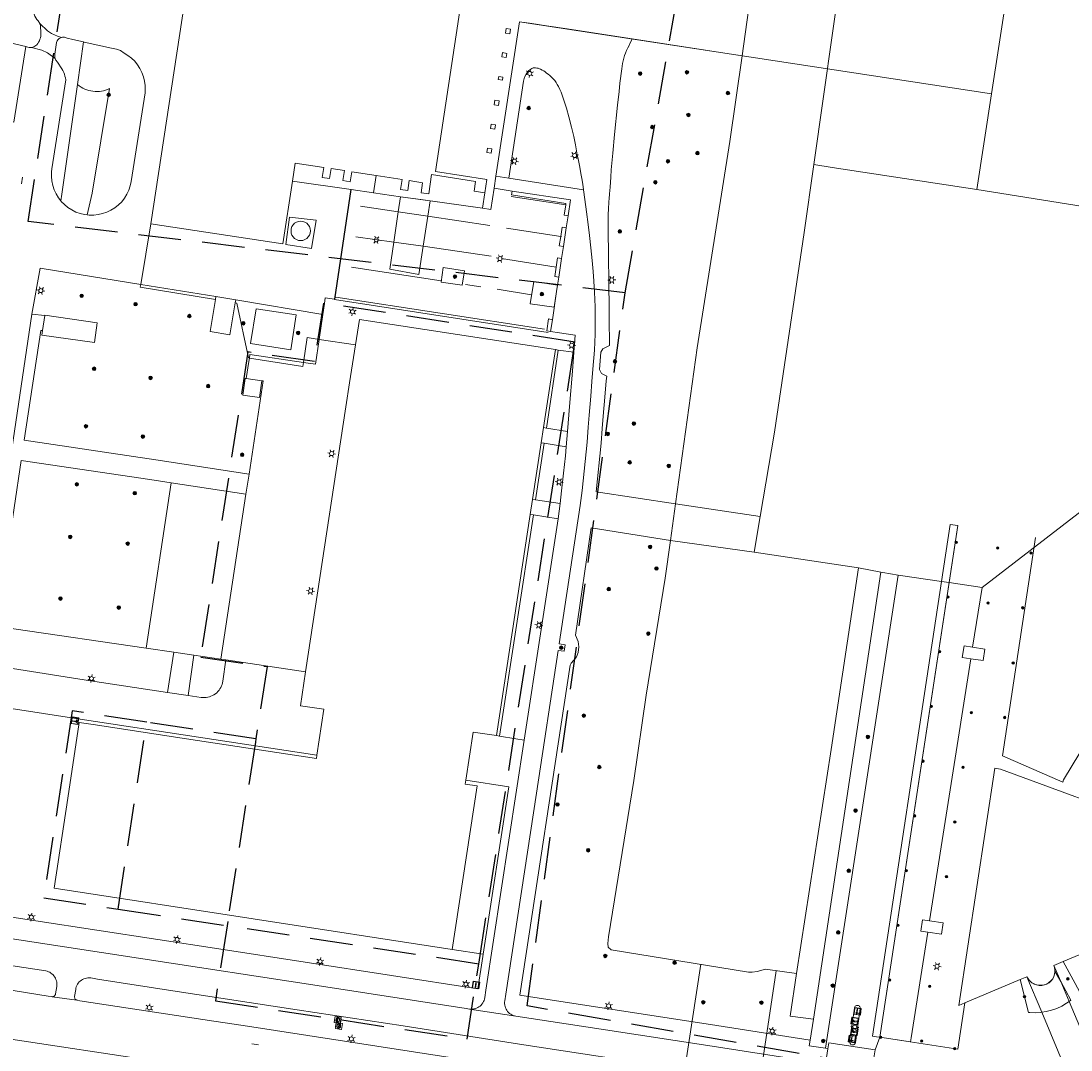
# Model space of a CAD drawing. Header units: metres. Extents: x 89872 to 94585, y 463299 to 469000.
# Tile 84 of 230: x 91379 to 91535, y 464736 to 464889. Entities that reach past the tile are written whole.
import ezdxf
from ezdxf.enums import TextEntityAlignment as Align

# ---------------------------------------------------------------- set-up
doc = ezdxf.new("R2010")
doc.units = ezdxf.units.M
doc.linetypes.add('HIDDEN', pattern=[9.525, 6.35, -3.175])
doc.layers.get('0').update_dxf_attribs({"linetype": 'CONTINUOUS'})
for name, color, linetype, lineweight in [('B-WE-BV-GELEIDECONSTRUCTIE-G', 251, 'CONTINUOUS', 13), ('B-WE-GR-BEPLANTING_CULTUUR-G', 251, 'CONTINUOUS', 13), ('B-WE-GR-BOOM-S', 251, 'CONTINUOUS', 13), ('B-WE-IE-MEUBILAIR_WEGMEUBILAIR_BRIEVENBUS-G', 251, 'CONTINUOUS', 13), ('B-WE-IE-MEUBILAIR_WEGMEUBILAIR_FIETSREK-S', 251, 'CONTINUOUS', 13), ('B-WE-IE-MEUBILAIR_WEGMEUBILAIR_SLAGBOOM-S', 251, 'CONTINUOUS', 13), ('B-WE-IE-TERREINAFSCHEIDING-G', 251, 'CONTINUOUS', 13), ('B-WE-IE-TERREINAFSCHEIDING_KUNSTMATIG_HEKWERK-G', 251, 'CONTINUOUS', 13), ('B-WE-KL-ET_LS_OV_LICHTMAST-S', 251, 'CONTINUOUS', 13), ('B-WE-KL-WARMTENET_PUT-S', 251, 'CONTINUOUS', 13), ('B-WE-KW-KUNSTWERK-GV', 251, 'CONTINUOUS', 13), ('B-WE-KW-KUNSTWERK_DUIKER-G', 251, 'CONTINUOUS', 13), ('B-WE-OG-TOPOGRAFIE_BEBOUWING-GV', 251, 'CONTINUOUS', 13), ('B-WE-OG-TOPOGRAFIE_BEBOUWING_LUIFEL-GV', 251, 'CONTINUOUS', 13), ('B-WE-OG-TOPOGRAFIE_HUISNUMMER-T25', 251, 'CONTINUOUS', 13), ('B-WE-OG-TOPOGRAFIE_STRAATNAAM-T18', 251, 'CONTINUOUS', 13), ('B-WE-VH-VERHARDING-GV', 251, 'CONTINUOUS', 13), ('B-WE-VW-PAAL_PRAATPAAL-S', 251, 'CONTINUOUS', 13), ('B_OVERBOUWLIJN_LIJN_1', 251, 'CONTINUOUS', 13), ('Percelen', 10, 'HIDDEN', 25), ('Q_PILAAR', 251, 'CONTINUOUS', 13), ('Q_PILAAR_0', 251, 'CONTINUOUS', 13)]:
    doc.layers.add(name, color=color, linetype=linetype, lineweight=lineweight)
doc.styles.get("Standard").update_dxf_attribs({"font": 'isocp.shx'})

# ---------------------------------------------------------------- blocks, each defined once
blk = doc.blocks.new('Q_BOOM')
for radius in [0.27, 0.18, 0.09]:
    blk.add_circle((0, 0), radius)
blk = doc.blocks.new('Q_SLAGBOOM')
blk.add_lwpolyline([(-0.5, 0.5), (0.5, 0.5), (0.5, -0.5), (-0.5, -0.5)], close=True)
blk.add_lwpolyline([(-0.44, 0.46), (0.44, 0.46, -0.414214), (0.46, 0.44), (0.46, -0.44, -0.414214), (0.44, -0.46), (-0.44, -0.46, -0.414214), (-0.46, -0.44), (-0.46, 0.44), (-0.46, 0.44), (-0.46, 0.45), (-0.46, 0.45), (-0.46, 0.45), (-0.46, 0.45), (-0.46, 0.45), (-0.46, 0.45), (-0.46, 0.46), (-0.46, 0.46), (-0.46, 0.46), (-0.45, 0.46), (-0.45, 0.46), (-0.45, 0.46), (-0.45, 0.46), (-0.45, 0.46), (-0.45, 0.46), (-0.44, 0.46), (-0.44, 0.46)], format="xyb")
for points in [[(-0.29, 0.04), (-0.38, 0.04), (-0.38, 0.1)], [(-0.38, 0.1), (-0.29, 0.1)], [(-0.29, 0.1), (-0.29, 0.2)], [(-0.29, 0.2), (-0.23, 0.2), (-0.23, 0.1)], [(-0.23, 0.04), (-0.23, -0.2), (-0.29, -0.2), (-0.29, 0.04)], [(-0.23, 0.1), (0.37, 0.1), (0.37, 0.04), (-0.23, 0.04)]]:
    blk.add_lwpolyline(points)
blk = doc.blocks.new('Q_BRIEVENBUS')
for points in [[(-0.5, 0.5), (0.5, 0.5), (0.5, -0.5), (-0.5, -0.5)], [(-0.31, 0.1), (-0.05, 0.1), (-0.03, 0.03), (-0.05, 0.01), (-0.31, 0.01), (-0.33, 0.03)], [(0.06, 0.1), (0.31, 0.1), (0.33, 0.03), (0.31, 0.01), (0.06, 0.01), (0.03, 0.03)]]:
    blk.add_lwpolyline(points, close=True)
blk.add_lwpolyline([(-0.44, 0.46), (0.44, 0.46, -0.414214), (0.46, 0.44), (0.46, -0.44, -0.414214), (0.44, -0.46), (-0.44, -0.46, -0.414214), (-0.46, -0.44), (-0.46, 0.44), (-0.46, 0.44), (-0.46, 0.45), (-0.46, 0.45), (-0.46, 0.45), (-0.46, 0.45), (-0.46, 0.45), (-0.46, 0.45), (-0.46, 0.46), (-0.46, 0.46), (-0.46, 0.46), (-0.45, 0.46), (-0.45, 0.46), (-0.45, 0.46), (-0.45, 0.46), (-0.45, 0.46), (-0.45, 0.46), (-0.44, 0.46), (-0.44, 0.46)], format="xyb")
blk = doc.blocks.new('Q_STADSVERWARMINGSPUT')
for points in [[(-0.44, 0.46), (0.44, 0.46, -0.414214), (0.46, 0.44), (0.46, -0.44, -0.414214), (0.44, -0.46), (-0.44, -0.46, -0.414214), (-0.46, -0.44), (-0.46, 0.44), (-0.46, 0.44), (-0.46, 0.44), (-0.46, 0.45), (-0.46, 0.45), (-0.46, 0.45), (-0.46, 0.45), (-0.46, 0.45), (-0.46, 0.45), (-0.46, 0.45), (-0.45, 0.46), (-0.45, 0.46), (-0.45, 0.46), (-0.45, 0.46), (-0.45, 0.46), (-0.45, 0.46), (-0.44, 0.46), (-0.44, 0.46), (-0.44, 0.46)], [(-0.44, 0.46), (0.44, 0.46, -0.414214), (0.46, 0.44), (0.46, -0.44, -0.414214), (0.44, -0.46), (-0.44, -0.46, -0.414214), (-0.46, -0.44), (-0.46, 0.44), (-0.46, 0.44), (-0.46, 0.44), (-0.46, 0.45), (-0.46, 0.45), (-0.46, 0.45), (-0.46, 0.45), (-0.46, 0.45), (-0.46, 0.45), (-0.46, 0.45), (-0.45, 0.46), (-0.45, 0.46), (-0.45, 0.46), (-0.45, 0.46), (-0.45, 0.46), (-0.45, 0.46), (-0.44, 0.46), (-0.44, 0.46), (-0.44, 0.46)], [(-0.34, 0.1, 0.380426), (-0.27, -0.18)], [(-0.01, 0.26, 0.240218), (-0.34, 0.1)], [(-0.19, 0.04, 0.853344), (-0.19, -0.03)], [(0.19, 0.04, -0.849746), (0.19, -0.03), (-0.19, -0.03, -0.853344), (-0.19, 0.04), (0.19, 0.04)], [(0.33, 0.11, 0.240191), (-0.01, 0.26)], [(0.19, -0.03, 0.849746), (0.19, 0.04)], [(0.27, -0.18, 0.380426), (0.33, 0.11)], [(-0.27, -0.18, 0.148452), (0.01, -0.26)], [(0.01, -0.26, 0.131742), (0.27, -0.18)]]:
    blk.add_lwpolyline(points, format="xyb")
blk.add_lwpolyline([(-0.01, 0.26, 0.240218), (-0.34, 0.1, 0.380426), (-0.27, -0.18, 0.148452), (0.01, -0.26, 0.131742), (0.27, -0.18, 0.380426), (0.33, 0.11, 0.240191)], format="xyb", close=True)
for points in [[(-0.19, 0.04), (0.19, 0.04)], [(0.19, -0.03), (-0.19, -0.03)]]:
    blk.add_lwpolyline(points)
blk = doc.blocks.new('Q_PRAATPAAL')
blk.add_lwpolyline([(-0.5, 0.5), (0.5, 0.5), (0.5, -0.5), (-0.5, -0.5)], close=True)
for points in [[(-0.44, 0.46), (0.44, 0.46, -0.414214), (0.46, 0.44), (0.46, -0.44, -0.414214), (0.44, -0.46), (-0.44, -0.46, -0.414214), (-0.46, -0.44), (-0.46, 0.44), (-0.46, 0.44), (-0.46, 0.45), (-0.46, 0.45), (-0.46, 0.45), (-0.46, 0.45), (-0.46, 0.45), (-0.46, 0.45), (-0.46, 0.46), (-0.46, 0.46), (-0.46, 0.46), (-0.45, 0.46), (-0.45, 0.46), (-0.45, 0.46), (-0.45, 0.46), (-0.45, 0.46), (-0.45, 0.46), (-0.44, 0.46), (-0.44, 0.46)], [(-0.15, 0.22, 0.426944), (-0.15, 0.17)], [(-0.02, 0.31, 0.07503), (-0.15, 0.22)], [(-0.13, 0.08, 0.511022), (0.03, 0.08)], [(-0.08, 0.1, 0.3284), (0, 0.11)], [(0.21, 0.34, 0.843699), (0.18, 0.39)]]:
    blk.add_lwpolyline(points, format="xyb")
for points in [[(-0.15, 0.17), (-0.08, 0.1)], [(0.03, 0.08), (0.03, -0.37), (-0.13, -0.37), (-0.13, 0.08)], [(0.18, 0.39), (-0.02, 0.31)], [(0, 0.11), (0.21, 0.34)]]:
    blk.add_lwpolyline(points)
blk = doc.blocks.new('Q_LICHTMAST')
for points in [[(-0.26, 0.15), (-0.52, 0.3)], [(0, 0.3), (0, 0.6)], [(0.26, 0.15), (0.52, 0.3)], [(-0.26, -0.15), (-0.52, -0.3)], [(0, -0.3), (0, -0.6)], [(0.26, -0.15), (0.52, -0.3)]]:
    blk.add_lwpolyline(points)
blk.add_circle((0, 0), 0.3)
blk = doc.blocks.new('BOOM-970')
at = {"layer": 'Q_PILAAR'}
for radius in [0.18, 0.09]:
    blk.add_circle((0, 0), radius, dxfattribs=at)
blk = doc.blocks.new('Q_PILAAR')
at = {"layer": 'Q_PILAAR'}
for p, q in [((0.05, 0.31), (0.12, 0.24)), ((0.12, 0.12), (0.05, 0.05)), ((0.31, 0.31), (0.24, 0.24)), ((0.24, 0.12), (0.31, 0.05))]:
    blk.add_line(p, q, dxfattribs=at)
blk.add_blockref('BOOM-970', (0.18, 0.18))

msp = doc.modelspace()

# ---------------------------------------------------------------- linework, layer by layer
at = {"layer": 'B-WE-BV-GELEIDECONSTRUCTIE-G'}
for p, q in [((91488.43, 464899.37), (91486.35, 464883.87)), ((91396.7, 464849.77), (91398.18, 464858.83)), ((91382.38, 464845.15), (91382.06, 464842.95)), ((91423.29, 464841.6), (91428.69, 464840.78))]:
    msp.add_line(p, q, dxfattribs=at)
for points in [[(91496.99, 464867.65), (91501.21, 464897.43), (91517.13, 464895)], [(91412.88, 464838.83), (91420.84, 464837.58), (91420.93, 464838.18)], [(91494.43, 464747.15), (91499.58, 464780.53), (91503.68, 464807.58)]]:
    msp.add_lwpolyline(points, dxfattribs=at)
at = {"layer": 'B-WE-GR-BEPLANTING_CULTUUR-G'}
for p, q in [((91488.14, 464809.93), (91489.03, 464815.21)), ((91503.68, 464807.58), (91488.14, 464809.93)), ((91507.02, 464806.92), (91496.94, 464740.32)), ((91447.74, 464750.03), (91443.11, 464750.74)), ((91496.94, 464740.32), (91496.47, 464737.23))]:
    msp.add_line(p, q, dxfattribs=at)
for points in [[(91486.35, 464883.87), (91484.51, 464871.1), (91479.62, 464840.37), (91476.4, 464817.11)], [(91388.73, 464860.16), (91389.43, 464863.39), (91392.05, 464878.99), (91391.76, 464878.86), (91391.46, 464878.75), (91391.16, 464878.66), (91390.84, 464878.6), (91390.53, 464878.55), (91390.21, 464878.53), (91389.89, 464878.54), (91389.57, 464878.57), (91389.26, 464878.62), (91388.95, 464878.69), (91388.65, 464878.78), (91388.35, 464878.9), (91388.06, 464879.04), (91387.79, 464879.2), (91387.52, 464879.38), (91387.27, 464879.57)], [(91489.03, 464815.21), (91491.15, 464827.77), (91495.55, 464857.55), (91496.99, 464867.65)], [(91407.82, 464847.55), (91396.63, 464849.38), (91396.7, 464849.77)], [(91410.78, 464847.07), (91411, 464847.03), (91412.74, 464838.85), (91412.88, 464838.83)], [(91382.06, 464842.95), (91381.95, 464842.26), (91389.79, 464841.15), (91390.2, 464844.07), (91382.39, 464845.2), (91382.38, 464845.15)], [(91420.93, 464838.18), (91421.51, 464841.87), (91423.29, 464841.6)], [(91475.65, 464811.64), (91474.87, 464806.02), (91472, 464788.59), (91470.17, 464775.87), (91466.43, 464752.62), (91466.32, 464751.62), (91466.35, 464751.06), (91466.83, 464750.65), (91487.26, 464747.36), (91487.84, 464747.32), (91488.57, 464747.44), (91489.82, 464747.8), (91494.43, 464747.15)], [(91509.59, 464806.48), (91507.28, 464806.88), (91507.02, 464806.92)], [(91397.49, 464795.6), (91377.76, 464798.51), (91375.22, 464798.88)], [(91496.47, 464737.23), (91496.34, 464736.36), (91498.73, 464736)]]:
    msp.add_lwpolyline(points, dxfattribs=at)
at = {"layer": 'B-WE-IE-MEUBILAIR_WEGMEUBILAIR_FIETSREK-S'}
for p, q in [((91451.88, 464862.91), (91460.03, 464861.65)), ((91429.45, 464861.48), (91435.08, 464860.63)), ((91460.03, 464861.65), (91460.04, 464861.65)), ((91435.08, 464860.63), (91439.46, 464859.97)), ((91439.46, 464859.97), (91448.74, 464858.57)), ((91459.3, 464856.94), (91451.2, 464858.18)), ((91428.74, 464856.91), (91434.41, 464856.1)), ((91459.41, 464856.92), (91459.3, 464856.94)), ((91434.41, 464856.1), (91438.78, 464855.48)), ((91438.78, 464855.48), (91448.92, 464854.03)), ((91450.45, 464853.65), (91458.61, 464852.36)), ((91428.09, 464852.39), (91441.45, 464850.34)), ((91458.61, 464852.36), (91458.66, 464852.36)), ((91445.1, 464849.77), (91447.38, 464849.46)), ((91449.79, 464849.09), (91454.93, 464848.23)), ((91456.85, 464843.14), (91425.76, 464847.88))]:
    msp.add_line(p, q, dxfattribs=at)
at = {"layer": 'B-WE-IE-TERREINAFSCHEIDING-G'}
for p, q in [((91486.35, 464883.87), (91469.96, 464886.37)), ((91431.8, 464866.02), (91431.36, 464863.45)), ((91447.62, 464861.14), (91447.98, 464863.44)), ((91407.9, 464847.99), (91396.7, 464849.77)), ((91423.84, 464845.32), (91410.85, 464847.5)), ((91412.96, 464839.36), (91412.88, 464838.83)), ((91420.93, 464838.18), (91412.96, 464839.36)), ((91458.91, 464840.03), (91457.15, 464828.38)), ((91456.81, 464826.14), (91455.54, 464817.72)), ((91397.49, 464795.6), (91401.23, 464820.25)), ((91408.64, 464793.96), (91412.38, 464818.56)), ((91455.21, 464815.47), (91450.17, 464782.48)), ((91401.63, 464794.99), (91397.49, 464795.6)), ((91400.68, 464789.02), (91401.63, 464794.99)), ((91404.62, 464794.56), (91403.78, 464788.55)), ((91408.64, 464793.96), (91404.62, 464794.56)), ((91409.36, 464793.86), (91408.64, 464793.96)), ((91421.27, 464792.1), (91409.36, 464793.86)), ((91403.78, 464788.55), (91400.68, 464789.02))]:
    msp.add_line(p, q, dxfattribs=at)
for points in [[(91521.32, 464863.94), (91499.76, 464867.23), (91496.99, 464867.65)], [(91422.83, 464859.37), (91418.85, 464859.82), (91418.32, 464855.75), (91422.12, 464855.17), (91422.83, 464859.37)], [(91420.93, 464838.18), (91422.76, 464837.91), (91423.29, 464841.6)], [(91412.43, 464835.79), (91412.8, 464838.31), (91412.88, 464838.83)], [(91412.83, 464821.54), (91414.93, 464835.42), (91414.76, 464835.44)], [(91374.54, 464794.14), (91374.76, 464793.91), (91374.99, 464793.69), (91375.23, 464793.48), (91375.5, 464793.3), (91375.77, 464793.13), (91376.05, 464792.99), (91376.35, 464792.86), (91376.65, 464792.75), (91376.95, 464792.67), (91377.27, 464792.6), (91377.59, 464792.56), (91389.21, 464790.74), (91400.68, 464789.02)], [(91401.63, 464794.99), (91402.64, 464794.85), (91404.62, 464794.56)], [(91403.78, 464788.55), (91405.68, 464788.26), (91405.93, 464788.24), (91406.18, 464788.24), (91406.43, 464788.26), (91406.68, 464788.3), (91406.92, 464788.36), (91407.16, 464788.44), (91407.39, 464788.54), (91407.61, 464788.67), (91407.82, 464788.81), (91408.01, 464788.97), (91408.19, 464789.14), (91408.36, 464789.33), (91408.5, 464789.53), (91408.63, 464789.75), (91408.74, 464789.98), (91408.83, 464790.21), (91408.9, 464790.45), (91408.95, 464790.7), (91409.36, 464793.86)], [(91422.95, 464779.67), (91387.67, 464785.02), (91376.75, 464786.72), (91376.42, 464786.75), (91376.08, 464786.75), (91375.75, 464786.73), (91375.41, 464786.69), (91375.08, 464786.63), (91374.76, 464786.55), (91374.44, 464786.44), (91374.12, 464786.32), (91373.82, 464786.17), (91373.53, 464786), (91373.25, 464785.82)]]:
    msp.add_lwpolyline(points, dxfattribs=at)
at = {"layer": 'B-WE-IE-TERREINAFSCHEIDING_KUNSTMATIG_HEKWERK-G'}
msp.add_line((91425.57, 464847.61), (91428, 464863.93), dxfattribs=at)
msp.add_lwpolyline([(91457.44, 464842.63), (91425.56, 464847.54), (91425.57, 464847.61)], dxfattribs=at)
at = {"layer": 'B-WE-KW-KUNSTWERK-GV'}
for p, q in [((91476.4, 464817.11), (91475.65, 464811.64)), ((91489.03, 464815.21), (91476.4, 464817.11)), ((91475.65, 464811.64), (91488.14, 464809.93))]:
    msp.add_line(p, q, dxfattribs=at)
msp.add_lwpolyline([(91488.14, 464809.93), (91489.03, 464815.21), (91489.03, 464815.21)], dxfattribs=at)
at = {"layer": 'B-WE-KW-KUNSTWERK_DUIKER-G'}
for p, q in [((91480.15, 464748.52), (91475.53, 464717.85)), ((91491.4, 464747.54), (91486.71, 464716.31))]:
    msp.add_line(p, q, dxfattribs=at)
at = {"layer": 'B-WE-OG-TOPOGRAFIE_BEBOUWING-GV'}
for p, q in [((91403.2, 464891.75), (91398.18, 464858.83)), ((91451.05, 464887.25), (91451.69, 464887.15)), ((91450.49, 464883.7), (91451.14, 464883.6)), ((91449.97, 464880.34), (91450.61, 464880.24)), ((91449.38, 464876.58), (91450.02, 464876.48)), ((91448.82, 464873.03), (91449.47, 464872.93)), ((91448.26, 464869.46), (91448.91, 464869.36)), ((91407.9, 464847.99), (91407.82, 464847.55)), ((91410.85, 464847.5), (91407.9, 464847.99)), ((91410.78, 464847.07), (91410.85, 464847.5)), ((91419.04, 464840.04), (91419.85, 464845.25)), ((91456.73, 464828.47), (91458.51, 464840.13)), ((91414.76, 464835.44), (91412.43, 464835.79)), ((91456.38, 464826.19), (91456.73, 464828.47)), ((91455.1, 464817.77), (91456.38, 464826.19)), ((91454.75, 464815.54), (91455.1, 464817.77)), ((91449.73, 464782.6), (91454.75, 464815.54)), ((91528.78, 464746.66), (91528.9, 464746.44)), ((91532.89, 464747.1), (91532.89, 464747.11))]:
    msp.add_line(p, q, dxfattribs=at)
for points in [[(91447.98, 464863.44), (91448.29, 464865.45), (91440.61, 464866.65), (91446.52, 464905.77), (91447.16, 464910.03), (91449.82, 464909.63), (91449.76, 464909.22), (91458.79, 464907.85)], [(91525.86, 464893.67), (91523.5, 464878.21), (91521.32, 464863.94)], [(91451.69, 464887.15), (91451.8, 464887.81), (91451.15, 464887.91), (91451.05, 464887.25)], [(91451.14, 464883.6), (91451.24, 464884.23), (91450.59, 464884.33), (91450.49, 464883.7)], [(91450.61, 464880.24), (91450.68, 464880.68), (91450.04, 464880.78), (91449.97, 464880.34)], [(91450.02, 464876.48), (91450.12, 464877.13), (91449.48, 464877.23), (91449.38, 464876.58)], [(91449.47, 464872.93), (91449.57, 464873.57), (91448.92, 464873.67), (91448.82, 464873.03)], [(91448.91, 464869.36), (91449.01, 464870), (91448.37, 464870.1), (91448.26, 464869.46)], [(91398.18, 464858.83), (91417.87, 464855.83), (91419.29, 464865.17), (91419.7, 464867.89), (91423.97, 464867.23), (91423.75, 464865.75), (91424.83, 464865.58), (91425.06, 464867.06), (91427.04, 464866.76), (91426.81, 464865.27), (91427.9, 464865.1), (91428.13, 464866.59), (91431.8, 464866.02)], [(91431.8, 464866.02), (91435.64, 464865.42), (91435.41, 464863.94), (91436.49, 464863.77), (91436.72, 464865.26), (91438.7, 464864.95), (91438.47, 464863.47), (91439.61, 464863.29), (91440.05, 464866.16), (91446.6, 464865.14), (91446.37, 464863.7), (91447.98, 464863.44)], [(91521.32, 464863.94), (91548.35, 464859.63), (91548.41, 464860.09), (91548.69, 464861.87), (91557.76, 464860.49)], [(91419.09, 464857.78), (91419.12, 464857.46), (91419.23, 464857.16), (91419.4, 464856.88), (91419.63, 464856.65), (91419.9, 464856.48), (91420.21, 464856.37), (91420.53, 464856.34), (91420.85, 464856.37), (91421.16, 464856.48), (91421.43, 464856.65), (91421.66, 464856.88), (91421.83, 464857.16), (91421.94, 464857.46), (91421.98, 464857.78), (91421.94, 464858.1), (91421.83, 464858.41), (91421.66, 464858.68), (91421.43, 464858.91), (91421.16, 464859.08), (91420.85, 464859.19), (91420.53, 464859.23), (91420.21, 464859.19), (91419.9, 464859.08), (91419.63, 464858.91), (91419.4, 464858.68), (91419.23, 464858.41), (91419.12, 464858.1), (91419.09, 464857.78)], [(91407.82, 464847.55), (91407.03, 464842.78), (91409.99, 464842.29), (91410.78, 464847.07)], [(91419.85, 464845.25), (91413.9, 464846.18), (91413.07, 464840.98), (91419.04, 464840.04)], [(91458.51, 464840.13), (91429.28, 464844.57), (91428.69, 464840.78)], [(91428.69, 464840.78), (91427.81, 464835.15), (91427.26, 464831.55), (91421.27, 464792.1)], [(91412.43, 464835.79), (91412.27, 464835.81), (91411.89, 464833.32), (91414.39, 464832.95), (91414.76, 464835.44)], [(91520.68, 464795.74), (91519.42, 464795.94), (91519.14, 464794.21), (91520.41, 464794.03)], [(91520.41, 464794.03), (91522.24, 464793.76), (91522.49, 464795.44), (91520.68, 464795.74)], [(91421.27, 464792.1), (91420.5, 464787.03), (91423.98, 464786.5), (91422.95, 464779.67)], [(91422.95, 464779.67), (91422.87, 464779.15), (91403.49, 464782.1), (91389.58, 464784.22), (91387.54, 464784.53), (91385.84, 464773.28), (91383.8, 464759.83), (91443.11, 464750.74)], [(91445.15, 464775.92), (91446.24, 464783.12), (91449.73, 464782.6)], [(91523.98, 464777.71), (91518.62, 464742.39), (91519.53, 464742.77), (91527.77, 464746.24)], [(91547.52, 464769.26), (91524.83, 464777.59), (91523.98, 464777.71)], [(91443.11, 464750.74), (91446.81, 464775.09), (91445.06, 464775.35), (91445.15, 464775.92)], [(91514.26, 464754.99), (91513.22, 464755.15), (91512.96, 464753.46), (91513.99, 464753.3)], [(91513.99, 464753.3), (91516.03, 464752.98), (91516.3, 464754.67), (91514.26, 464754.99)], [(91532.8, 464748.33), (91533.84, 464748.78), (91534.18, 464748.91), (91547.76, 464754.61)], [(91532.95, 464747.5), (91532.95, 464747.68), (91532.89, 464748.01), (91532.8, 464748.33)], [(91528.9, 464746.44), (91528.98, 464746.29), (91529.23, 464746.01), (91529.51, 464745.76), (91529.84, 464745.57), (91530.21, 464745.43), (91530.6, 464745.37), (91530.99, 464745.37), (91531.37, 464745.43), (91531.74, 464745.56), (91532.09, 464745.76), (91532.36, 464746.05), (91532.62, 464746.36), (91532.79, 464746.7), (91532.88, 464747.02), (91532.89, 464747.1)], [(91532.89, 464747.11), (91532.95, 464747.35), (91532.95, 464747.5)]]:
    msp.add_lwpolyline(points, dxfattribs=at)
at = {"layer": 'B-WE-OG-TOPOGRAFIE_BEBOUWING_LUIFEL-GV'}
for p, q in [((91435.42, 464862.87), (91435.08, 464860.63)), ((91439.81, 464862.25), (91438.43, 464862.45)), ((91439.46, 464859.97), (91439.81, 464862.25)), ((91435.08, 464860.63), (91434.41, 464856.1)), ((91438.78, 464855.48), (91439.46, 464859.97)), ((91517.18, 464805.37), (91518.48, 464813.87)), ((91506.83, 464737.64), (91517.18, 464805.37)), ((91527.77, 464746.24), (91528.78, 464746.66)), ((91533.8, 464745.96), (91532.95, 464747.5))]:
    msp.add_line(p, q, dxfattribs=at)
for points in [[(91438.43, 464862.45), (91435.42, 464862.87), (91435.42, 464862.87)], [(91434.41, 464856.1), (91433.8, 464852.05), (91438.14, 464851.28), (91438.78, 464855.48)], [(91518.48, 464813.87), (91517.34, 464814.04), (91516.04, 464805.53)], [(91516.04, 464805.53), (91505.74, 464737.8), (91506.37, 464737.71), (91506.83, 464737.64)], [(91528.9, 464746.44), (91528.88, 464746.47), (91528.78, 464746.66)], [(91532.89, 464747.1), (91532.84, 464746.9), (91532.77, 464746.71), (91532.67, 464746.51), (91532.56, 464746.32), (91532.42, 464746.15), (91532.28, 464745.99), (91532.11, 464745.85), (91531.93, 464745.72), (91531.74, 464745.61), (91531.54, 464745.52), (91531.33, 464745.46), (91531.12, 464745.41), (91530.9, 464745.39), (91530.68, 464745.38), (91530.46, 464745.4), (91530.25, 464745.44), (91530.04, 464745.51), (91529.84, 464745.59), (91529.64, 464745.69), (91529.46, 464745.82), (91529.29, 464745.96), (91529.14, 464746.11), (91529, 464746.28), (91528.9, 464746.44)], [(91532.95, 464747.5), (91532.94, 464747.52), (91532.93, 464747.31), (91532.89, 464747.11)], [(91532.89, 464747.11), (91532.89, 464747.1), (91532.89, 464747.1)], [(91527.77, 464746.24), (91529.03, 464741.34), (91529.19, 464741.33), (91530.01, 464741.29), (91530.83, 464741.33), (91530.99, 464741.36)], [(91535.05, 464742.98), (91535.32, 464743.18), (91533.8, 464745.96)], [(91530.99, 464741.36), (91531.64, 464741.46), (91532.44, 464741.66), (91533.21, 464741.93), (91533.95, 464742.28), (91534.66, 464742.7), (91535.05, 464742.98)]]:
    msp.add_lwpolyline(points, dxfattribs=at)
at = {"layer": 'B-WE-OG-TOPOGRAFIE_STRAATNAAM-T18'}
for p, q in [((91378.91, 464864.8), (91379.06, 464865.79)), ((91413.27, 464736.65), (91414.26, 464736.5))]:
    msp.add_line(p, q, dxfattribs=at)
at = {"layer": 'B-WE-VH-VERHARDING-GV'}
for p, q in [((91388.18, 464885.93), (91386.56, 464886.28)), ((91388.18, 464885.93), (91387.27, 464879.57)), ((91449.35, 464864.13), (91449.63, 464865.92)), ((91451.54, 464865.63), (91449.63, 464865.92)), ((91451.54, 464865.63), (91462.68, 464863.91)), ((91452.04, 464863.72), (91449.35, 464864.13)), ((91431.36, 464863.45), (91435.42, 464862.87)), ((91435.42, 464862.87), (91438.43, 464862.45)), ((91438.43, 464862.45), (91447.62, 464861.14)), ((91460.12, 464858.22), (91460.38, 464860)), ((91459.68, 464855.44), (91460.12, 464858.22)), ((91459.41, 464853.65), (91459.68, 464855.44)), ((91458.99, 464850.89), (91459.41, 464853.65)), ((91381.7, 464852.24), (91380.47, 464845.39)), ((91396.7, 464849.77), (91381.7, 464852.24)), ((91458.81, 464849.68), (91458.99, 464850.89)), ((91458.04, 464844.55), (91458.67, 464848.76)), ((91458.67, 464848.76), (91458.81, 464849.68)), ((91425.57, 464847.61), (91425.63, 464847.6)), ((91380.47, 464845.39), (91382.38, 464845.15)), ((91423.29, 464841.6), (91423.84, 464845.32)), ((91457.78, 464842.8), (91458.04, 464844.55)), ((91457.21, 464842.89), (91457.78, 464842.8)), ((91458.91, 464840.03), (91458.51, 464840.13)), ((91461.25, 464839.69), (91458.91, 464840.03)), ((91456.73, 464828.47), (91457.15, 464828.38)), ((91457.15, 464828.38), (91460.31, 464827.87)), ((91522.08, 464804.65), (91552.83, 464828.32)), ((91379.34, 464826.59), (91398.95, 464823.65)), ((91460.31, 464827.87), (91460.12, 464825.62)), ((91456.81, 464826.14), (91456.38, 464826.19)), ((91460.12, 464825.62), (91456.81, 464826.14)), ((91398.95, 464823.65), (91412.83, 464821.54)), ((91412.38, 464818.56), (91401.23, 464820.25)), ((91412.83, 464821.54), (91412.38, 464818.56)), ((91464.55, 464818.91), (91476.4, 464817.11)), ((91455.1, 464817.77), (91455.54, 464817.72)), ((91455.54, 464817.72), (91459.19, 464817.15)), ((91459.19, 464817.15), (91458.89, 464814.89)), ((91455.21, 464815.47), (91454.75, 464815.54)), ((91453.82, 464781.92), (91458.89, 464814.89)), ((91458.89, 464814.89), (91455.21, 464815.47)), ((91475.65, 464811.64), (91463.82, 464813.52)), ((91498.73, 464736), (91509.59, 464806.48)), ((91503.68, 464807.58), (91507.02, 464806.92)), ((91509.59, 464806.48), (91516.04, 464805.53)), ((91517.18, 464805.37), (91522.08, 464804.65)), ((91522.08, 464804.65), (91520.68, 464795.74)), ((91520.41, 464794.03), (91514.26, 464754.99)), ((91448.14, 464744.68), (91453.82, 464781.92)), ((91449.73, 464782.6), (91450.17, 464782.48)), ((91532.8, 464748.33), (91533.8, 464745.96)), ((91530.99, 464741.36), (91528.78, 464746.66)), ((91533.8, 464745.96), (91535.05, 464742.98)), ((91387.16, 464743.17), (91383.51, 464743.68)), ((91387.62, 464743.09), (91407.58, 464740.05)), ((91535.05, 464742.98), (91541.73, 464727.08)), ((91452.62, 464740.78), (91445.69, 464741.85)), ((91536.61, 464727.87), (91530.99, 464741.36)), ((91426.36, 464739.08), (91426.58, 464740.37)), ((91506.83, 464737.64), (91506.16, 464735.75)), ((91499.11, 464735.94), (91498.73, 464736)), ((91498.75, 464733.7), (91499.11, 464735.94))]:
    msp.add_line(p, q, dxfattribs=at)
for points in [[(91381.63, 464888.66), (91381.57, 464888.8), (91381.5, 464888.92), (91381.42, 464889.05), (91381.33, 464889.16), (91381.22, 464889.27), (91381.06, 464889.52), (91380.92, 464889.79), (91380.79, 464890.06), (91380.68, 464890.34), (91380.59, 464890.63), (91380.51, 464890.92), (91380.36, 464892), (91380.38, 464892.72), (91386.01, 464930.12)], [(91381.63, 464888.66), (91381.67, 464888.56), (91381.7, 464888.46), (91381.73, 464888.36), (91381.75, 464888.25), (91381.76, 464888.14), (91381.81, 464887.49), (91381.82, 464887.26), (91381.81, 464887.02), (91381.78, 464886.79), (91381.73, 464886.56), (91381.66, 464886.33), (91381.58, 464886.11), (91381.47, 464885.9), (91381.35, 464885.7), (91381.21, 464885.51), (91381.08, 464885.39), (91380.93, 464885.29), (91380.77, 464885.21), (91380.6, 464885.15), (91380.42, 464885.11)], [(91384.89, 464886.61), (91384.28, 464886.81), (91383.39, 464887.18), (91382.79, 464887.57), (91381.63, 464888.66)], [(91449.63, 464865.92), (91453.14, 464888.94), (91454.98, 464888.66), (91457.15, 464888.33), (91460.24, 464887.86), (91469.96, 464886.37)], [(91371.52, 464887.1), (91372.95, 464886.77), (91379.55, 464885.27)], [(91384.89, 464886.61), (91384.76, 464886.56), (91384.63, 464886.5), (91384.52, 464886.42), (91384.42, 464886.32), (91384.33, 464886.22), (91384.25, 464886.1), (91384.2, 464885.97), (91384.16, 464885.84), (91384.06, 464885.15), (91383.91, 464884.11), (91383.89, 464883.99), (91383.88, 464883.86), (91383.88, 464883.73), (91383.89, 464883.6), (91383.92, 464883.47)], [(91386.56, 464886.28), (91385.72, 464886.48), (91385.6, 464886.55), (91385.46, 464886.6), (91385.32, 464886.63), (91385.18, 464886.65), (91385.03, 464886.64), (91384.89, 464886.61)], [(91469.96, 464886.37), (91469.84, 464886.16), (91469.65, 464885.79), (91469.47, 464885.41), (91469.28, 464885.03), (91469.11, 464884.65), (91468.94, 464884.27), (91468.8, 464883.89), (91468.68, 464883.5), (91468.58, 464883.11), (91468.5, 464882.72), (91468.43, 464882.32), (91468.38, 464881.93), (91468.12, 464879.79), (91467.99, 464878.54), (91467.77, 464876.53), (91467.31, 464872.14), (91467.07, 464869.34), (91466.82, 464866.86), (91466.75, 464865.78), (91466.64, 464864.31), (91466.56, 464863.31), (91466.5, 464862.53), (91466.48, 464862.14), (91466.41, 464860.97), (91466.38, 464860.34), (91466.35, 464859.72), (91466.35, 464858), (91466.49, 464846.15), (91466.53, 464844.76), (91466.57, 464840.68), (91465.55, 464840.21), (91465.26, 464839.7), (91465.07, 464837.15), (91465.36, 464836.54), (91466.14, 464836.14), (91466.04, 464835.42), (91465.86, 464832.99), (91465.63, 464830.15), (91465.48, 464828.36), (91465.31, 464826.15), (91464.55, 464818.91)], [(91379.55, 464885.27), (91377.79, 464873.99), (91377.01, 464874.09)], [(91380.42, 464885.11), (91380.24, 464885.1), (91380.06, 464885.11), (91379.88, 464885.14), (91379.71, 464885.19), (91379.55, 464885.27)], [(91383.92, 464883.47), (91382.78, 464884.28), (91381.93, 464884.7), (91380.42, 464885.11)], [(91388.73, 464860.16), (91389, 464860.13), (91389.68, 464860.12), (91390.35, 464860.2), (91391.01, 464860.35), (91391.65, 464860.57), (91392.26, 464860.86), (91392.84, 464861.22), (91393.37, 464861.65), (91393.85, 464862.13), (91394.27, 464862.66), (91394.62, 464863.23), (91394.92, 464863.85), (91395.13, 464864.49), (91395.28, 464865.15), (91397.34, 464878.36), (91397.35, 464879.44), (91397.26, 464880.1), (91397.1, 464880.74), (91396.87, 464881.37), (91396.57, 464881.96), (91396.21, 464882.52), (91395.79, 464883.04), (91395.32, 464883.5), (91394.79, 464883.91), (91394.23, 464884.26), (91393.67, 464884.67), (91393.07, 464884.87), (91392.35, 464885.02), (91388.25, 464885.91), (91388.18, 464885.93)], [(91383.4, 464866.57), (91383.46, 464867.04), (91385.51, 464880.3), (91385.46, 464880.58), (91385.4, 464880.85), (91385.31, 464881.12), (91385.21, 464881.39), (91385.09, 464881.65), (91384.95, 464881.9), (91384.31, 464882.89), (91384.21, 464882.99), (91384.12, 464883.1), (91384.04, 464883.21), (91383.97, 464883.34), (91383.92, 464883.47)], [(91462.68, 464863.91), (91462.56, 464864.75), (91462.42, 464865.57), (91462.29, 464866.32), (91462.12, 464867.26), (91461.93, 464868.28), (91461.75, 464869.12), (91461.47, 464870.58), (91461.22, 464871.83), (91460.89, 464873.22), (91460.5, 464874.75), (91460.13, 464876.06), (91459.78, 464877.11), (91459.66, 464877.56), (91459.51, 464878), (91459.34, 464878.43), (91459.15, 464878.86), (91458.94, 464879.28), (91458.78, 464879.58), (91458.59, 464879.88), (91458.39, 464880.16), (91458.16, 464880.42), (91457.92, 464880.67), (91457.67, 464880.91), (91457.4, 464881.13), (91457.19, 464881.3), (91456.98, 464881.46), (91456.76, 464881.6), (91456.52, 464881.73), (91456.28, 464881.85), (91456.11, 464881.93), (91455.93, 464882), (91455.75, 464882.04), (91455.55, 464882.07), (91455.36, 464882.07), (91455.17, 464882.05), (91454.96, 464881.99), (91454.81, 464881.89), (91454.68, 464881.78), (91454.55, 464881.66), (91454.43, 464881.54), (91454.32, 464881.4), (91454.17, 464881.24), (91453.99, 464880.87), (91453.86, 464880.5), (91453.76, 464880.08), (91451.54, 464865.63)], [(91387.27, 464879.57), (91384.94, 464863.25), (91384.8, 464862.24)], [(91383.4, 464866.57), (91383.39, 464865.89), (91383.45, 464865.22), (91383.59, 464864.55), (91383.8, 464863.91), (91384.09, 464863.29), (91384.44, 464862.71), (91384.8, 464862.24)], [(91447.62, 464861.14), (91448.87, 464860.96), (91449.35, 464864.13)], [(91425.63, 464847.6), (91428.06, 464863.92), (91431.36, 464863.45)], [(91451.09, 464744.05), (91455.69, 464774.03), (91458.89, 464795.26), (91459.79, 464795.14), (91459.94, 464796.13), (91459.05, 464796.24), (91462.18, 464816.86), (91462.46, 464819.08), (91463.22, 464826.3), (91463.37, 464828.53), (91463.54, 464830.34), (91463.76, 464833.15), (91463.93, 464835.35), (91464.06, 464837.17), (91464.31, 464840.01), (91464.43, 464842.4), (91464.44, 464845.03), (91464.41, 464846.47), (91464.3, 464848.67), (91464.21, 464850.31), (91464.12, 464851.74), (91463.97, 464853.39), (91463.79, 464855.23), (91463.58, 464857.07), (91463.39, 464858.74), (91463.15, 464860.6), (91462.88, 464862.44), (91462.68, 464863.91)], [(91452.04, 464863.72), (91451.95, 464863.13), (91460.06, 464861.86), (91460.03, 464861.65)], [(91460.38, 464860), (91460.74, 464862.38), (91452.04, 464863.72)], [(91384.8, 464862.24), (91384.85, 464862.18), (91385.32, 464861.69), (91385.85, 464861.26), (91386.42, 464860.89), (91387.03, 464860.59), (91387.67, 464860.36), (91388.33, 464860.21), (91388.73, 464860.16)], [(91460.03, 464861.65), (91459.79, 464860.1), (91460.38, 464860)], [(91460.12, 464858.22), (91459.52, 464858.31), (91459.3, 464856.94)], [(91459.3, 464856.94), (91459.08, 464855.56), (91459.68, 464855.44)], [(91459.41, 464853.65), (91458.81, 464853.76), (91458.61, 464852.36)], [(91441.78, 464852.31), (91441.45, 464850.15), (91444.6, 464849.67), (91444.93, 464851.83), (91441.78, 464852.31)], [(91458.61, 464852.36), (91458.41, 464850.98), (91458.99, 464850.89)], [(91458.81, 464849.68), (91455.26, 464850.23), (91454.75, 464846.93), (91458.31, 464846.39), (91458.67, 464848.76)], [(91423.84, 464845.32), (91424.08, 464846.98), (91424.2, 464847.81), (91425.57, 464847.61)], [(91373.45, 464798.22), (91373.63, 464799.43), (91380.47, 464845.39)], [(91458.04, 464844.55), (91457.48, 464844.66), (91457.21, 464842.89)], [(91382.06, 464842.95), (91381.78, 464842.92), (91379.34, 464826.59)], [(91461.25, 464839.69), (91461.43, 464842.24), (91459.12, 464842.6), (91457.78, 464842.8)], [(91460.31, 464827.87), (91460.62, 464831.61), (91461.05, 464836.89), (91461.25, 464839.69)], [(91459.19, 464817.15), (91459.42, 464819.04), (91459.69, 464821.67), (91459.99, 464824.27), (91460.12, 464825.62)], [(91378.89, 464823.58), (91375.73, 464802.43), (91375.22, 464798.88)], [(91401.23, 464820.25), (91398.07, 464820.73), (91378.89, 464823.58)], [(91463.82, 464813.52), (91461.49, 464797.56), (91461.87, 464796.6), (91461.99, 464795.83), (91461.91, 464794.98), (91461.64, 464794.31), (91461.26, 464793.83), (91460.83, 464793.37), (91460.71, 464793.08), (91453.18, 464743.91)], [(91516.04, 464805.53), (91517.18, 464805.37), (91517.18, 464805.37)], [(91450.17, 464782.48), (91452.62, 464782.11), (91453.82, 464781.92)], [(91447.74, 464750.03), (91451.55, 464774.95), (91445.15, 464775.92)], [(91369.3, 464759.25), (91369.33, 464758.99), (91369.38, 464758.73), (91369.45, 464758.48), (91369.54, 464758.23), (91369.65, 464758), (91369.78, 464757.77), (91369.93, 464757.55), (91370.1, 464757.35), (91370.29, 464757.16), (91370.49, 464756.99), (91370.7, 464756.84), (91370.92, 464756.7), (91371.16, 464756.59), (91371.4, 464756.49), (91371.65, 464756.42), (91371.91, 464756.36), (91408.34, 464750.8), (91446.95, 464744.88)], [(91445.69, 464741.85), (91445.2, 464741.94), (91423.01, 464745.34), (91397.01, 464749.33), (91372.31, 464753.1)], [(91513.99, 464753.3), (91511.51, 464737.56), (91511.41, 464736.95), (91506.83, 464737.64)], [(91446.95, 464744.88), (91447.68, 464749.67), (91447.74, 464750.03)], [(91369.57, 464748.66), (91369.63, 464748.58), (91369.85, 464748.29), (91370.68, 464747.51), (91371.39, 464746.92), (91372.15, 464746.4), (91372.95, 464745.94), (91373.79, 464745.55), (91374.65, 464745.23), (91375.54, 464744.98), (91376.45, 464744.81), (91382.9, 464743.77), (91383.4, 464743.69), (91383.51, 464743.68)], [(91383.51, 464743.68), (91383.61, 464743.7), (91383.71, 464743.73), (91383.8, 464743.78), (91383.87, 464743.85), (91383.93, 464743.94), (91383.98, 464744.03), (91384, 464744.13), (91384.17, 464745.2), (91384.19, 464745.41), (91384.19, 464745.62), (91384.17, 464745.83), (91384.13, 464746.03), (91384.06, 464746.23), (91383.98, 464746.43), (91383.87, 464746.61), (91383.75, 464746.78), (91383.62, 464746.94), (91383.46, 464747.08), (91383.3, 464747.21), (91383.12, 464747.32), (91382.93, 464747.41), (91382.73, 464747.48), (91382.53, 464747.53), (91370.04, 464749.44)], [(91496.94, 464740.32), (91493.48, 464740.8), (91494.43, 464747.15)], [(91390.24, 464746.32), (91389.23, 464746.48), (91389.02, 464746.5), (91388.81, 464746.5), (91388.61, 464746.47), (91388.4, 464746.42), (91388.21, 464746.35), (91388.02, 464746.26), (91387.84, 464746.15), (91387.67, 464746.02), (91387.52, 464745.88), (91387.39, 464745.72), (91387.27, 464745.55), (91387.17, 464745.36), (91387.09, 464745.17), (91387.03, 464744.97), (91387, 464744.76), (91386.84, 464743.7), (91386.83, 464743.61), (91386.85, 464743.51), (91386.88, 464743.42), (91386.93, 464743.34), (91387, 464743.27), (91387.07, 464743.21), (91387.16, 464743.17)], [(91478.22, 464732.79), (91462.58, 464735.18), (91453.12, 464736.62), (91435.79, 464739.34), (91420, 464741.73), (91401.48, 464744.54), (91390.24, 464746.32)], [(91445.69, 464741.85), (91445.9, 464741.83), (91446.11, 464741.83), (91446.32, 464741.86), (91446.52, 464741.9), (91446.72, 464741.97), (91446.91, 464742.06), (91447.09, 464742.17), (91447.26, 464742.29), (91447.41, 464742.44), (91447.55, 464742.59), (91447.67, 464742.76), (91447.77, 464742.95), (91447.86, 464743.14), (91447.92, 464743.34), (91447.96, 464743.55), (91448.14, 464744.68)], [(91452.62, 464740.78), (91452.42, 464740.82), (91452.22, 464740.89), (91452.02, 464740.97), (91451.84, 464741.08), (91451.67, 464741.2), (91451.52, 464741.34), (91451.37, 464741.5), (91451.25, 464741.67), (91451.15, 464741.85), (91451.06, 464742.04), (91450.99, 464742.24), (91450.95, 464742.44), (91450.93, 464742.65), (91450.93, 464742.86), (91450.95, 464743.07), (91451.09, 464744.05)], [(91453.18, 464743.91), (91482.55, 464739.39), (91496.47, 464737.23)], [(91387.16, 464743.17), (91387.26, 464743.15), (91387.62, 464743.09)], [(91503.22, 464736.88), (91503.94, 464741.86), (91503.95, 464741.97), (91503.93, 464742.06), (91503.89, 464742.16), (91503.83, 464742.24), (91503.75, 464742.3), (91503.66, 464742.35), (91503.56, 464742.37), (91503.46, 464742.37), (91503.36, 464742.35), (91503.27, 464742.31), (91503.19, 464742.25), (91503.13, 464742.17), (91503.09, 464742.08), (91503.06, 464741.98), (91502.35, 464737.01), (91502.35, 464736.91), (91502.37, 464736.81), (91502.41, 464736.72), (91502.47, 464736.64), (91502.54, 464736.58), (91502.63, 464736.53), (91502.73, 464736.51), (91502.83, 464736.51), (91502.92, 464736.53), (91503.01, 464736.57), (91503.09, 464736.62), (91503.16, 464736.7), (91503.2, 464736.79), (91503.22, 464736.88)], [(91426.58, 464740.37), (91425.91, 464740.47), (91425.71, 464739.19), (91426.36, 464739.08)], [(91498.75, 464733.7), (91481.85, 464736.33), (91465.3, 464738.83), (91452.62, 464740.78)], [(91405.6, 464733.05), (91394.05, 464734.82), (91369.1, 464738.58), (91362.73, 464739.47), (91362.07, 464739.47)], [(91407.58, 464740.05), (91411.94, 464739.38), (91436.7, 464735.59), (91477.71, 464729.27)], [(91499.11, 464735.94), (91499.24, 464736.82), (91506.16, 464735.75)], [(91506.16, 464735.75), (91505.8, 464733.67), (91505.7, 464733.1), (91505.68, 464733.01), (91505.69, 464732.91), (91505.71, 464732.83), (91505.75, 464732.74), (91505.81, 464732.67), (91505.88, 464732.61), (91505.97, 464732.58)]]:
    msp.add_lwpolyline(points, dxfattribs=at)
at = {"layer": 'B_OVERBOUWLIJN_LIJN_1'}
for points in [[(91419.29, 464865.17), (91428.06, 464863.92), (91431.36, 464863.45), (91435.42, 464862.87), (91439.81, 464862.25), (91447.62, 464861.14), (91448.87, 464860.96), (91449.35, 464864.13), (91449.63, 464865.92), (91453.14, 464888.94), (91523.5, 464878.21)], [(91519.53, 464742.77), (91518.49, 464735.88), (91506.83, 464737.64), (91518.48, 464813.87)], [(91530.05, 464812.12), (91525.14, 464779.59), (91534.14, 464775.63), (91534.2, 464776.01), (91538.92, 464783.8)], [(91538.1, 464741.75), (91534.18, 464748.91)]]:
    msp.add_lwpolyline(points, dxfattribs=at)
at = {"layer": 'Percelen'}
for p, q in [((91468.88, 464848.55), (91489.42, 464964.97)), ((91393.34, 464756.73), (91397.58, 464784.57)), ((91413.86, 464782.1), (91397.58, 464784.57)), ((91393.34, 464756.73), (91409.55, 464754.26)), ((91447.07, 464748.55), (91409.55, 464754.26))]:
    msp.add_line(p, q, dxfattribs=at)
for points in [[(91468.88, 464848.55), (91379.9, 464859.17), (91398.49, 464980.03), (91412.2, 464976.89)], [(91684.07, 464694.22), (91565.82, 464713.09), (91560.51, 464723.71), (91454.27, 464742.3), (91468.88, 464848.55)], [(91447.07, 464748.55), (91447.17, 464749.17), (91461.42, 464841.22), (91423.92, 464847.03), (91422.57, 464838.32), (91412.67, 464839.75), (91405.63, 464794.29), (91415.53, 464792.86), (91413.86, 464782.1)], [(91397.58, 464784.57), (91386.48, 464786.26), (91382.23, 464758.41), (91393.34, 464756.73)], [(91413.86, 464782.1), (91413.79, 464781.59), (91409.65, 464754.91), (91409.55, 464754.26)], [(91409.55, 464754.26), (91407.82, 464743.08), (91445.34, 464737.38), (91447.07, 464748.55)]]:
    msp.add_lwpolyline(points, dxfattribs=at)

# ---------------------------------------------------------------- block references
at = {"layer": 'B-WE-GR-BOOM-S'}
for p, rotation in [((91471.13, 464881.21), 83.17834244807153), ((91478.1, 464881.4), 171.3263626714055), ((91391.92, 464878.07), 80.47156730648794), ((91484.2, 464878.32), 81.82594954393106), ((91454.51, 464876.08), 81.24102961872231), ((91478.32, 464875.05), 81.82594954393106), ((91472.94, 464873.25), 84.02357700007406), ((91479.66, 464869.37), 80.95001863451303), ((91475.27, 464868.15), 84.43337728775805), ((91473.39, 464865.03), 85.91715126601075), ((91468.1, 464857.7), 90.67699492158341), ((91443.53, 464850.97), 171.3865077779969), ((91387.89, 464848.1), 170.6622996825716), ((91456.48, 464848.36), 81.30609582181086), ((91395.92, 464846.86), 80.65532809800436), ((91403.94, 464845.09), 170.72373475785), ((91411.99, 464844.02), 102.0435578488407), ((91420.14, 464842.58), 81.10423642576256), ((91389.74, 464837.23), 82.01304045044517), ((91467.37, 464838.33), 85.58066857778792), ((91398.16, 464835.88), 171.9620129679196), ((91406.74, 464834.66), 81.5547000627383), ((91388.53, 464828.66), 171.4768064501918), ((91470.2, 464829.07), 85.26535281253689), ((91397.01, 464827.13), 171.4768064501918), ((91466.3, 464827.53), 85.6528445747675), ((91411.81, 464824.43), 81.37017072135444), ((91469.57, 464823.29), 84.02604111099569), ((91475.39, 464822.76), 82.12210274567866), ((91387.17, 464820.02), 171.5465124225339), ((91395.8, 464818.7), 171.5465124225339), ((91386.19, 464812.19), 81.49653557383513), ((91394.75, 464811.18), 81.3721609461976), ((91472.61, 464810.7), 170.9992739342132), ((91473.55, 464807.48), 82.11670695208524), ((91466.45, 464804.41), 81.69098712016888), ((91384.73, 464803), 171.6252503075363), ((91393.42, 464801.66), 81.37216094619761), ((91472.34, 464797.78), 80.66465061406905), ((91459.37, 464795.68), 172.2547877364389), ((91462.73, 464785.56), 81.28448599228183), ((91505.07, 464782.39), 81.24064362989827), ((91465.04, 464777.9), 81.82451286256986), ((91458.81, 464772.32), 81.28448599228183), ((91503.23, 464771.41), 81.24064362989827), ((91463.38, 464765.51), 80.86090019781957), ((91502.22, 464762.44), 81.24064362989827), ((91500.65, 464753.26), 81.24064362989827), ((91465.93, 464749.75), 139.4971516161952), ((91476.25, 464748.75), 170.8458536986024), ((91499.82, 464745.33), 81.24064362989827), ((91480.54, 464742.85), 171.2501734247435), ((91489.2, 464742.8), 171.1709577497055), ((91498.41, 464737.09), 81.24064362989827)]:
    msp.add_blockref('Q_BOOM', p, dxfattribs=dict(at, rotation=rotation))
at = {"layer": 'B-WE-IE-MEUBILAIR_WEGMEUBILAIR_BRIEVENBUS-G', "rotation": 81.30064212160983}
msp.add_blockref('Q_BRIEVENBUS', (91446.67, 464745.41), dxfattribs=at)
at = {"layer": 'B-WE-IE-MEUBILAIR_WEGMEUBILAIR_SLAGBOOM-S'}
for p, rotation in [((91386.88, 464784.79), 171.1608040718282), ((91503.52, 464741.49), 81.7910510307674), ((91502.7, 464737.39), 81.84248417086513)]:
    msp.add_blockref('Q_SLAGBOOM', p, dxfattribs=dict(at, rotation=rotation))
at = {"layer": 'B-WE-KL-ET_LS_OV_LICHTMAST-S'}
for p, rotation in [((91454.67, 464881.23), 51.54629078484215), ((91452.39, 464868.18), 81.24102961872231), ((91461.36, 464869), 101.823015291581), ((91431.8, 464856.44), 81.51971136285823), ((91450.25, 464853.65), 81.39534788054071), ((91466.89, 464850.46), 90.67699492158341), ((91381.8, 464848.88), 79.8034866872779), ((91428.25, 464845.73), 171.5179427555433), ((91460.91, 464840.74), 85.92235780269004), ((91425.15, 464824.6), 81.36159267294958), ((91459.05, 464820.37), 84.21188415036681), ((91422.01, 464804.13), 81.36159267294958), ((91456.03, 464799.04), 81.24547830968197), ((91389.35, 464791.08), 171.424302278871), ((91380.39, 464755.54), 171.3138802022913), ((91402.11, 464752.21), 171.3138802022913), ((91423.43, 464748.92), 171.2939883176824), ((91515.38, 464748.22), 81.04120292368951), ((91445.15, 464745.56), 171.2939883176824), ((91397.97, 464742.05), 171.3183607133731), ((91466.42, 464742.31), 171.2501734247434), ((91490.82, 464738.55), 171.1709577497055), ((91503.11, 464739.16), 81.7910510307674), ((91428.09, 464737.39), 171.2927926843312)]:
    msp.add_blockref('Q_LICHTMAST', p, dxfattribs=dict(at, rotation=rotation))
at = {"layer": 'B-WE-KL-WARMTENET_PUT-S'}
for p, rotation in [((91426.04, 464740.23), 81.00902846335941), ((91426.23, 464739.33), 80.4661117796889)]:
    msp.add_blockref('Q_STADSVERWARMINGSPUT', p, dxfattribs=dict(at, rotation=rotation))
at = {"layer": 'B-WE-VW-PAAL_PRAATPAAL-S'}
for p, rotation in [((91503.1, 464740.05), 81.84248417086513), ((91503.07, 464738.49), 81.7910510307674)]:
    msp.add_blockref('Q_PRAATPAAL', p, dxfattribs=dict(at, rotation=rotation))
at = {"layer": 'Q_PILAAR_0'}
for p, rotation in [((91518.38, 464811.19), 81.31134012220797), ((91524.38, 464810.28), 37.59992126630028), ((91529.34, 464809.52), 37.59992126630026), ((91517.14, 464803.03), 81.31134012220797), ((91523.13, 464802.13), 81.04421702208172), ((91528.12, 464801.37), 37.59992126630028), ((91515.91, 464794.9), 81.31134012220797), ((91526.87, 464793.21), 81.64193155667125), ((91514.67, 464786.73), 81.31134012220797), ((91520.65, 464785.81), 81.04373023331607), ((91525.62, 464785.07), 81.04373023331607), ((91513.42, 464778.57), 81.31134012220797), ((91519.4, 464777.66), 81.04373023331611), ((91512.18, 464770.42), 81.31134012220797), ((91518.17, 464769.51), 81.04373023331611), ((91510.93, 464762.26), 81.31134012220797), ((91516.93, 464761.35), 81.04373023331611), ((91509.69, 464754.11), 81.31134012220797), ((91508.46, 464745.95), 81.31134012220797), ((91514.44, 464745.04), 81.04120292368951), ((91535.11, 464746.27), 118.7325819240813), ((91528.63, 464743.55), 104.3276266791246), ((91507.19, 464737.79), 171.4551619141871), ((91513.22, 464736.86), 81.04186763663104), ((91518.22, 464736.11), 171.2615861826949)]:
    msp.add_blockref('Q_PILAAR', p, dxfattribs=dict(at, rotation=rotation))

# ---------------------------------------------------------------- texts
at = {"layer": 'B-WE-OG-TOPOGRAFIE_HUISNUMMER-T25'}
for s, rotation, p in [('2', -8.7, (91403.42, 464876.63)), ('61', -8.7, (91413.77, 464757.34)), ('55', 22.7, (91522.73, 464746.83))]:
    msp.add_text(s, height=0.0025, rotation=rotation, dxfattribs=at).set_placement(p, align=Align.MIDDLE)
at = {"layer": 'B-WE-OG-TOPOGRAFIE_STRAATNAAM-T18'}
for s, rotation, p in [('Niels Bohrweg', 81.3758, (91378.91, 464864.8)), ('Einsteinweg', 351.4891, (91413.27, 464736.65))]:
    msp.add_text(s, height=0.005, rotation=rotation, dxfattribs=at).set_placement(p, align=Align.MIDDLE)

doc.saveas('drawing.dxf')
